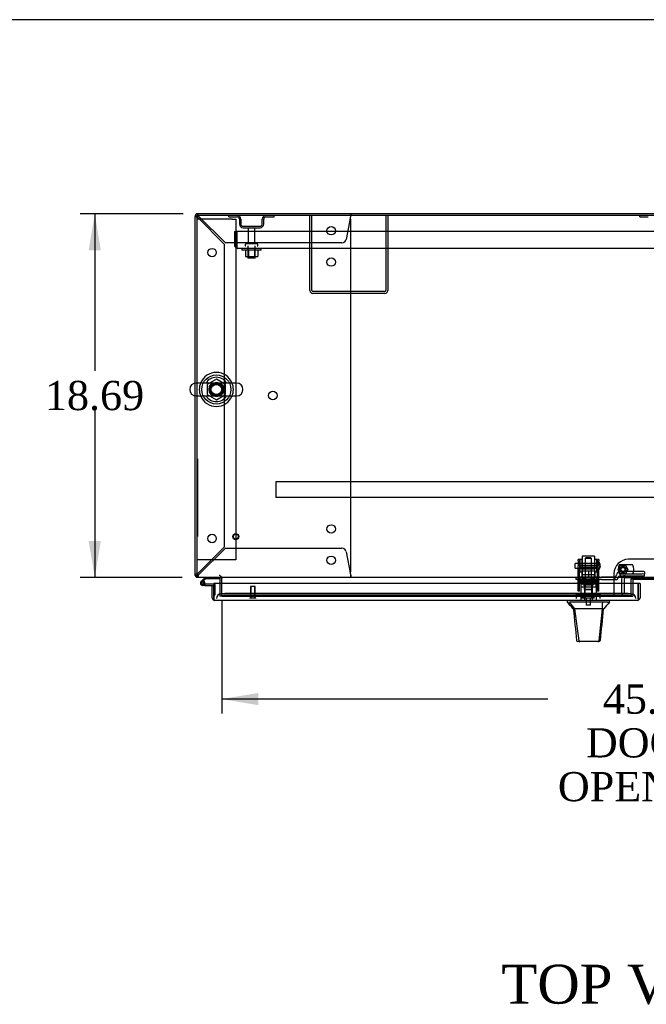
# Model space of a CAD drawing. Header units: inches. Extents: x 1 to 359, y -2 to 239.
# Tile 12 of 24: x 66 to 98, y 188 to 239. Entities that reach past the tile are written whole.
import ezdxf
from ezdxf.enums import TextEntityAlignment as Align
from ezdxf.lldxf.tags import DXFTag

# ---------------------------------------------------------------- set-up
doc = ezdxf.new("R2010")
doc.units = ezdxf.units.IN
doc.header["$MEASUREMENT"] = 0
for name, color, linetype in [('COM43132', 7, 'Continuous'), ('COM50669', 7, 'Continuous'), ('COM50677-2', 7, 'Continuous'), ('COM54746-56', 7, 'Continuous'), ('COM54926-2', 7, 'Continuous'), ('COM55738-22', 7, 'Continuous'), ('COM70098', 7, 'Continuous'), ('COM70110-5', 7, 'Continuous'), ('COM70217', 7, 'Continuous'), ('COM70220', 7, 'Continuous'), ('COM70739-1', 7, 'Continuous'), ('COM70838', 7, 'Continuous'), ('COM70839-2', 7, 'Continuous'), ('COM71188-3', 7, 'Continuous'), ('COM71190-5', 7, 'Continuous'), ('COM71195-1', 7, 'Continuous'), ('Default', 7, 'Continuous'), ('GSK86006', 7, 'Continuous'), ('HAN13068', 7, 'Continuous'), ('HAN13068_NUT', 7, 'Continuous'), ('HAN13068_SCREW', 7, 'Continuous'), ('HAN_NUT', 7, 'Continuous'), ('NTS166105', 7, 'Continuous'), ('NTS18024', 7, 'Continuous'), ('NTS18147', 7, 'Continuous'), ('NTS86070', 7, 'Continuous'), ('QLB20185', 7, 'Continuous'), ('ROL87452', 7, 'Continuous'), ('RVT17786', 7, 'Continuous'), ('RVT19000', 7, 'Continuous'), ('SCC180005', 7, 'Continuous'), ('SCS86414', 7, 'Continuous'), ('SPC87322', 7, 'Continuous'), ('STD26089', 7, 'Continuous'), ('STD26122', 7, 'Continuous'), ('STD26258', 7, 'Continuous'), ('WAF25059', 7, 'Continuous'), ('WAF25376', 7, 'Continuous'), ('WAF25377', 7, 'Continuous'), ('WAM254785', 7, 'Continuous'), ('WAM30038', 7, 'Continuous')]:
    doc.layers.add(name, color=color, linetype=linetype)
doc.styles.add('SEACAD_Times_New_Roman', font='times.ttf')
tags = doc.linetypes.add('HIDDEN2', pattern=[0.1875, 0.125, -0.0625]).pattern_tags.tags
tags[6:7] = [DXFTag(74, 4), DXFTag(75, 0), DXFTag(340, '0'), DXFTag(46, 0.0), DXFTag(50, 0.0), DXFTag(44, 0.0), DXFTag(45, 0.0)]
tags[4:5] = [DXFTag(74, 4), DXFTag(75, 0), DXFTag(340, '0'), DXFTag(46, 0.0), DXFTag(50, 0.0), DXFTag(44, 0.0), DXFTag(45, 0.0)]
doc.dimstyles.new('HAMMOND_(STH_-_300x200)', dxfattribs={"dimtxt": 1.5, "dimasz": 1.875, "dimexe": 0.75, "dimexo": 0.75, "dimgap": 0.375, "dimtad": 0, "dimtih": 1, "dimtoh": 1, "dimzin": 0, "dimdsep": 46, "dimtxsty": 'SEACAD_Times_New_Roman', "dimblk1": '_SE_FILLED', "dimblk2": '_SE_FILLED', "dimsah": 1, "dimcen": 0.75, "dimadec": 0, "dimazin": 0, "dimtfac": 0.8, "dimtofl": 0, "dimtmove": 0, "dimatfit": 3, "dimfxl": 1, "dimtolj": 1, "dimtzin": 0, "dimarcsym": 0})

# ---------------------------------------------------------------- blocks, each defined once
blk = doc.blocks.new('SE')
at = {"layer": 'COM43132', "color": 7, "linetype": 'HIDDEN2'}
for p, q in [((77.173, 227.997), (77.298, 227.997)), ((77.173, 227.997), (77.173, 227.307)), ((121.048, 227.997), (77.298, 227.997)), ((77.298, 227.997), (77.298, 227.307)), ((77.298, 227.997), (77.298, 227.307)), ((77.298, 227.225), (77.248, 227.158)), ((77.298, 227.307), (77.298, 227.307)), ((77.298, 227.307), (77.298, 227.225)), ((77.298, 227.307), (77.298, 227.158)), ((77.357, 227.122), (77.357, 227.122)), ((77.357, 227.122), (77.357, 227.122)), ((77.358, 227.122), (77.357, 227.122)), ((120.988, 227.122), (77.358, 227.122))]:
    blk.add_line(p, q, dxfattribs=at)
for start, end in [(180, 233.806), (233.806, 269.8792), (269.9411, 270)]:
    blk.add_arc((77.358, 227.307), 0.185, start, end, dxfattribs=at)
blk.add_open_spline([(77.298, 227.158), (77.308, 227.146), (77.318, 227.137), (77.333, 227.128), (77.338, 227.126), (77.347, 227.123), (77.352, 227.122), (77.357, 227.122)], degree=3, knots=[0, 0, 0, 0, 0.5, 0.5, 0.75, 0.75, 1, 1, 1, 1], dxfattribs=at)
at = {"layer": 'COM50669', "color": 7, "linetype": 'HIDDEN2'}
for p, q in [((81.047, 224.952), (81.047, 228.809)), ((81.142, 224.952), (81.142, 228.809)), ((84.952, 228.809), (84.952, 224.952)), ((85.047, 228.809), (85.047, 224.952)), ((84.904, 224.904), (81.19, 224.904)), ((84.904, 224.809), (81.19, 224.809))]:
    blk.add_line(p, q, dxfattribs=at)
for centre, radius, start, end in [((81.19, 224.952), 0.143, 180, 270), ((81.19, 224.952), 0.048, 180, 270), ((84.904, 224.952), 0.143, 270, 0), ((84.904, 224.952), 0.048, 270, 0)]:
    blk.add_arc(centre, radius, start, end, dxfattribs=at)
at = {"layer": 'COM50677-2', "color": 7, "linetype": 'HIDDEN2'}
for p, q in [((75.423, 228.621), (75.238, 228.621)), ((77.053, 228.621), (75.423, 228.621)), ((77.053, 228.621), (77.238, 228.621)), ((77.238, 228.621), (77.238, 211.121)), ((75.423, 211.121), (75.238, 211.121)), ((77.053, 211.121), (75.423, 211.121)), ((77.238, 211.121), (77.053, 211.121))]:
    blk.add_line(p, q, dxfattribs=at)
blk.add_circle((76.238, 219.871), 0.375, dxfattribs=at)
at = {"layer": 'COM54746-56', "color": 7, "linetype": 'Continuous'}
for p, q in [((75.666, 210.216), (75.454, 210.004)), ((75.518, 209.98), (75.692, 210.154)), ((75.546, 209.98), (75.521, 209.98)), ((75.692, 210.154), (76.385, 210.154)), ((76.385, 210.154), (76.385, 210.215)), ((75.471, 209.93), (75.471, 209.905)), ((75.521, 209.855), (75.546, 209.855)), ((75.65, 209.801), (75.533, 209.801)), ((75.596, 209.905), (75.596, 209.93)), ((75.65, 209.918), (75.596, 209.918)), ((75.65, 209.863), (75.636, 209.863)), ((76.113, 209.863), (75.65, 209.863)), ((75.65, 209.863), (75.65, 209.801)), ((75.65, 209.801), (76.113, 209.801)), ((76.113, 209.801), (76.113, 209.799)), ((76.113, 209.313), (76.113, 209.313))]:
    blk.add_line(p, q, dxfattribs=at)
at = {"layer": 'COM54746-56', "color": 7, "linetype": 'HIDDEN2'}
for p, q in [((75.497, 209.959), (75.518, 209.98)), ((76.385, 210.215), (76.385, 210.216)), ((75.636, 209.863), (75.533, 209.863)), ((75.596, 209.918), (75.588, 209.918)), ((75.588, 209.913), (75.65, 209.907)), ((76.15, 209.863), (76.113, 209.863)), ((76.175, 209.313), (76.175, 209.838)), ((76.113, 209.313), (76.175, 209.313))]:
    blk.add_line(p, q, dxfattribs=at)
at = {"layer": 'COM54746-56', "color": 7, "linetype": 'Continuous'}
for centre, radius, start, end in [((75.533, 209.918), 0.117, 132.392, 0), ((75.521, 209.93), 0.05, 90, 180), ((75.546, 209.93), 0.05, 0, 90), ((75.533, 209.918), 0.117, 0, 72.9726), ((75.521, 209.905), 0.05, 180, 270), ((75.546, 209.905), 0.05, 270, 0)]:
    blk.add_arc(centre, radius, start, end, dxfattribs=at)
at = {"layer": 'COM54746-56', "color": 7, "linetype": 'HIDDEN2'}
for centre, radius, start, end in [((75.533, 209.918), 0.117, 72.9726, 132.392), ((75.533, 209.918), 0.055, 131.1959, 0), ((75.533, 209.918), 0.055, 0, 131.1959), ((76.15, 209.838), 0.025, 0, 90)]:
    blk.add_arc(centre, radius, start, end, dxfattribs=at)
at = {"layer": 'COM54926-2', "color": 7, "linetype": 'HIDDEN2'}
for p, q in [((75.143, 228.761), (75.173, 228.761)), ((75.248, 228.761), (75.173, 228.761)), ((75.283, 228.809), (75.286, 228.809)), ((75.286, 228.874), (75.286, 228.904)), ((75.286, 228.799), (75.286, 228.874)), ((75.286, 228.809), (75.286, 228.809)), ((75.286, 228.703), (76.643, 227.346)), ((76.701, 227.404), (75.344, 228.761)), ((83.132, 228.761), (82.912, 227.583)), ((83.143, 228.904), (83.143, 228.874)), ((83.143, 228.799), (83.143, 228.874)), ((83.143, 210.531), (83.143, 228.589)), ((76.643, 227.346), (76.643, 211.773)), ((82.696, 227.404), (76.701, 227.404)), ((76.643, 211.773), (75.286, 210.416)), ((75.344, 210.359), (76.701, 211.716)), ((76.701, 211.716), (82.696, 211.716)), ((82.912, 211.536), (83.132, 210.359)), ((75.248, 210.359), (75.238, 210.359)), ((75.283, 210.311), (75.286, 210.311)), ((75.286, 210.321), (75.286, 210.246)), ((75.286, 210.311), (75.286, 210.311)), ((75.286, 210.216), (75.286, 210.246)), ((83.143, 210.321), (83.143, 210.246)), ((83.143, 210.246), (83.143, 210.216))]:
    blk.add_line(p, q, dxfattribs=at)
for centre in [(82.143, 228.029), (76.018, 226.904), (82.143, 226.419), (79.143, 219.56), (82.143, 212.701), (76.018, 212.216), (82.143, 211.091)]:
    blk.add_circle(centre, 0.218, dxfattribs=at)
for centre, radius, start, end in [((75.537, 229.339), 0.683, 237.7709, 248.4452), ((75.538, 228.912), 0.327, 207.4542, 219.5439), ((74.708, 228.51), 0.683, 21.5548, 32.2291), ((75.135, 228.509), 0.327, 50.4561, 62.5459), ((85.729, 228.571), 2.604, 173.3199, 175.8249), ((83.451, 228.691), 0.326, 160.716, 167.6742), ((82.923, 228.589), 0.22, 0, 26.9345), ((82.696, 227.624), 0.22, 270, 349.3887), ((82.696, 211.496), 0.22, 10.6113, 90), ((82.923, 210.531), 0.22, 333.0655, 0), ((75.537, 209.781), 0.683, 111.5548, 122.2291), ((75.538, 210.208), 0.327, 140.4561, 152.5458), ((74.708, 210.61), 0.683, 327.7709, 338.4452), ((75.135, 210.611), 0.327, 297.4541, 309.5439), ((85.729, 210.548), 2.604, 184.1751, 186.6801)]:
    blk.add_arc(centre, radius, start, end, dxfattribs=at)
at = {"layer": 'COM55738-22', "color": 7, "linetype": 'HIDDEN2'}
for p, q in [((76.885, 228.737), (76.885, 228.809)), ((76.885, 228.737), (77.307, 228.737)), ((78.788, 228.737), (79.21, 228.737)), ((79.21, 228.737), (79.21, 228.809)), ((98.01, 228.737), (98.01, 228.809)), ((98.01, 228.737), (98.432, 228.737)), ((77.422, 228.621), (77.422, 228.371)), ((77.494, 228.621), (77.494, 228.371)), ((77.61, 228.256), (78.485, 228.256)), ((78.6, 228.371), (78.6, 228.621)), ((78.672, 228.371), (78.672, 228.621)), ((77.61, 228.184), (78.485, 228.184))]:
    blk.add_line(p, q, dxfattribs=at)
for centre, radius, start, end in [((77.307, 228.621), 0.188, 0, 90), ((77.307, 228.621), 0.116, 0, 90), ((78.788, 228.621), 0.188, 90, 180), ((78.788, 228.621), 0.115, 90, 180), ((77.61, 228.371), 0.188, 180, 270), ((77.61, 228.371), 0.116, 180, 270), ((78.485, 228.371), 0.116, 270, 0), ((78.485, 228.371), 0.188, 270, 0)]:
    blk.add_arc(centre, radius, start, end, dxfattribs=at)
at = {"layer": 'COM70098', "color": 7, "linetype": 'HIDDEN2'}
for p, q in [((100.925, 211.148), (97.425, 211.148)), ((96.675, 210.398), (96.675, 209.249)), ((97.638, 209.904), (97.638, 209.249)), ((96.675, 209.249), (97.638, 209.249))]:
    blk.add_line(p, q, dxfattribs=at)
at = {"layer": 'COM70098', "color": 7, "linetype": 'Continuous'}
for p, q in [((97.638, 210.046), (97.638, 209.904)), ((100.652, 210.106), (97.698, 210.106))]:
    blk.add_line(p, q, dxfattribs=at)
at = {"layer": 'COM70098', "color": 7, "linetype": 'HIDDEN2'}
blk.add_circle((97.138, 210.624), 0.156, dxfattribs=at)
blk.add_arc((97.425, 210.398), 0.75, 90, 180, dxfattribs=at)
at = {"layer": 'COM70098', "color": 7, "linetype": 'Continuous'}
blk.add_arc((97.698, 210.046), 0.06, 90, 180, dxfattribs=at)
at = {"layer": 'COM70110-5', "color": 7, "linetype": 'Continuous'}
for p, q in [((123.111, 228.809), (75.238, 228.809)), ((75.238, 228.809), (75.238, 220.202)), ((75.238, 219.54), (75.238, 210.359)), ((75.238, 210.359), (75.238, 210.216)), ((123.111, 210.216), (75.238, 210.216)), ((76.518, 210.216), (76.518, 210.168)), ((76.518, 209.904), (76.518, 210.168)), ((97.558, 209.904), (97.558, 210.147)), ((97.558, 210.147), (100.792, 210.147))]:
    blk.add_line(p, q, dxfattribs=at)
at = {"layer": 'COM70110-5', "color": 7, "linetype": 'HIDDEN2'}
for p, q in [((75.238, 220.202), (75.238, 219.54)), ((76.518, 209.39), (76.518, 209.904)), ((97.558, 209.39), (97.558, 209.904)), ((76.518, 209.39), (76.518, 209.342)), ((76.518, 209.247), (76.518, 209.342)), ((76.518, 209.342), (76.519, 209.342)), ((76.519, 209.249), (76.518, 209.247)), ((76.518, 209.247), (76.518, 209.247)), ((76.518, 209.247), (97.558, 209.247)), ((97.308, 209.383), (76.768, 209.383)), ((97.308, 209.289), (76.768, 209.289)), ((97.557, 209.342), (97.557, 209.342)), ((97.558, 209.247), (97.557, 209.249)), ((97.558, 209.342), (97.558, 209.39)), ((97.558, 209.342), (97.558, 209.247)), ((97.558, 209.247), (97.558, 209.247))]:
    blk.add_line(p, q, dxfattribs=at)
for start, end in [(0, 264.2612), (273.3944, 0)]:
    blk.add_arc((76.238, 219.871), 0.344, start, end, dxfattribs=at)
for centre, major_axis, start_param, end_param in [((76.768, 209.339), (-0.25, 0), 4.712389, 6.21308), ((76.768, 209.246), (-0.25, 0), 4.712389, 6.21308), ((97.308, 209.339), (-0.25, 0), 3.211698, 4.712389), ((97.308, 209.246), (0.25, 0), 0.070105, 1.570796)]:
    blk.add_ellipse(centre, major_axis=major_axis, ratio=0.173648, start_param=start_param, end_param=end_param, dxfattribs=at)
at = {"layer": 'COM70217', "color": 7, "linetype": 'HIDDEN2'}
for p, q in [((119.05, 215.124), (79.3, 215.124)), ((79.3, 215.124), (79.3, 215.081)), ((79.3, 215.081), (79.3, 214.354)), ((79.3, 214.354), (79.3, 214.311)), ((119.05, 214.311), (79.3, 214.311))]:
    blk.add_line(p, q, dxfattribs=at)
at = {"layer": 'COM70220', "color": 7, "linetype": 'HIDDEN2'}
for p, q in [((76.738, 209.374), (76.488, 209.374)), ((97.298, 209.374), (76.738, 209.374)), ((97.548, 209.374), (97.298, 209.374))]:
    blk.add_line(p, q, dxfattribs=at)
for centre, start, end in [((76.488, 209.124), 90, 180), ((97.548, 209.124), 0, 90)]:
    blk.add_arc(centre, 0.25, start, end, dxfattribs=at)
at = {"layer": 'COM70739-1', "color": 7, "linetype": 'HIDDEN2'}
for p, q in [((97.071, 210.126), (97.071, 209.434)), ((97.196, 210.126), (97.196, 209.434)), ((101.094, 210.186), (97.256, 210.186)), ((97.548, 209.374), (97.638, 209.374))]:
    blk.add_line(p, q, dxfattribs=at)
for centre, radius, start, end in [((97.256, 210.126), 0.185, 90, 180), ((97.256, 210.126), 0.06, 90, 180), ((97.256, 209.434), 0.185, 180, 270), ((97.256, 209.434), 0.06, 180, 270)]:
    blk.add_arc(centre, radius, start, end, dxfattribs=at)
at = {"layer": 'COM70838', "color": 7, "linetype": 'HIDDEN2'}
for p, q in [((98.121, 210.518), (97.001, 210.518)), ((98.246, 210.5), (98.246, 210.373)), ((94.736, 210.106), (94.736, 210.231)), ((94.736, 210.231), (94.861, 210.231)), ((94.861, 210.106), (94.736, 210.106)), ((95.343, 210.231), (94.861, 210.231)), ((94.861, 210.106), (95.944, 210.106)), ((95.944, 210.231), (95.379, 210.231)), ((95.944, 210.231), (96.033, 210.231)), ((96.033, 210.106), (95.944, 210.106)), ((96.691, 210.231), (96.033, 210.231)), ((96.033, 210.106), (96.746, 210.106)), ((96.746, 210.106), (96.746, 210.245)), ((96.746, 210.106), (96.816, 210.106)), ((96.808, 210.325), (96.808, 210.348)), ((96.876, 210.166), (96.876, 210.164)), ((97.001, 210.391), (98.121, 210.391)), ((97.001, 210.391), (97.001, 210.289)), ((97.001, 210.291), (98.246, 210.291)), ((98.246, 210.291), (98.246, 210.373))]:
    blk.add_line(p, q, dxfattribs=at)
for centre, radius, start, end in [((97.001, 210.325), 0.193, 90, 180), ((96.691, 210.348), 0.117, 270, 298.0398), ((96.691, 210.348), 0.117, 298.0398, 0), ((96.816, 210.166), 0.06, 270, 0), ((97.001, 210.164), 0.125, 90, 180)]:
    blk.add_arc(centre, radius, start, end, dxfattribs=at)
for centre, major_axis, start_param, end_param in [((98.121, 210.5), (-0.125, 0), 3.141593, 4.712389), ((98.121, 210.373), (0.125, 0), 0, 1.570796)]:
    blk.add_ellipse(centre, major_axis=major_axis, ratio=0.145455, start_param=start_param, end_param=end_param, dxfattribs=at)
at = {"layer": 'COM70839-2', "color": 7, "linetype": 'HIDDEN2'}
for p, q in [((94.83, 211.062), (94.83, 211.14)), ((94.9, 211.14), (94.83, 211.14)), ((94.83, 211.062), (94.83, 210.803)), ((94.9, 211.14), (94.9, 211.062)), ((94.9, 210.803), (94.9, 211.062)), ((95.822, 211.062), (95.822, 211.14)), ((95.892, 211.14), (95.822, 211.14)), ((95.822, 211.062), (95.822, 210.803)), ((95.892, 211.14), (95.892, 211.062)), ((95.892, 210.803), (95.892, 211.062)), ((94.83, 210.639), (94.83, 210.803)), ((94.83, 209.509), (94.83, 210.639)), ((95.822, 210.82), (94.9, 210.82)), ((94.9, 210.803), (94.9, 210.639)), ((94.9, 210.755), (95.822, 210.755)), ((94.9, 209.509), (94.9, 210.639)), ((95.822, 210.639), (95.822, 210.803)), ((95.822, 209.509), (95.822, 210.639)), ((95.892, 210.803), (95.892, 210.639)), ((95.892, 209.509), (95.892, 210.639)), ((94.83, 209.5), (94.83, 209.509)), ((94.9, 209.5), (94.83, 209.5)), ((95.822, 209.961), (94.9, 209.961)), ((94.9, 209.509), (94.9, 209.5)), ((95.822, 209.5), (95.822, 209.509)), ((95.892, 209.5), (95.822, 209.5)), ((95.892, 209.509), (95.892, 209.5))]:
    blk.add_line(p, q, dxfattribs=at)
at = {"layer": 'COM71188-3', "color": 7, "linetype": 'Continuous'}
for p, q in [((75.143, 220.197), (75.143, 228.761)), ((123.063, 228.904), (75.286, 228.904)), ((75.143, 210.311), (75.143, 219.545)), ((75.143, 210.311), (75.238, 210.311)), ((76.423, 210.168), (76.423, 209.904))]:
    blk.add_line(p, q, dxfattribs=at)
at = {"layer": 'COM71188-3', "color": 7, "linetype": 'HIDDEN2'}
for p, q in [((75.143, 219.545), (75.143, 220.197)), ((76.423, 209.904), (76.423, 209.249)), ((76.518, 209.249), (76.423, 209.249))]:
    blk.add_line(p, q, dxfattribs=at)
at = {"layer": 'COM71188-3', "color": 7, "linetype": 'Continuous'}
for centre, radius, start, end in [((75.286, 228.761), 0.143, 90, 180), ((75.286, 210.359), 0.143, 199.6129, 250.3871), ((76.375, 210.168), 0.048, 0, 90), ((76.375, 210.168), 0.143, 0, 19.6129)]:
    blk.add_arc(centre, radius, start, end, dxfattribs=at)
at = {"layer": 'COM71188-3', "color": 7, "linetype": 'HIDDEN2'}
for centre, radius, start, end in [((75.286, 228.761), 0.048, 90, 180), ((75.286, 210.359), 0.048, 180, 270), ((75.286, 210.359), 0.143, 250.3871, 270), ((76.375, 210.168), 0.143, 19.6129, 90)]:
    blk.add_arc(centre, radius, start, end, dxfattribs=at)
at = {"layer": 'COM71190-5', "color": 7, "linetype": 'HIDDEN2'}
for p, q in [((97.558, 210.141), (100.792, 210.141)), ((76.518, 209.249), (96.675, 209.249))]:
    blk.add_line(p, q, dxfattribs=at)
at = {"layer": 'COM71195-1', "color": 7, "linetype": 'Continuous'}
for p, q in [((76.018, 209.799), (76.113, 209.799)), ((76.018, 209.172), (76.018, 209.799)), ((97.923, 209.904), (76.113, 209.904)), ((76.113, 209.904), (76.113, 209.172)), ((76.113, 209.172), (76.113, 209.799)), ((98.018, 209.904), (97.923, 209.904)), ((97.923, 209.904), (97.923, 209.172)), ((97.923, 209.172), (97.923, 209.904)), ((98.018, 209.904), (98.018, 209.172)), ((76.113, 209.109), (76.074, 209.058)), ((76.113, 209.172), (76.113, 209.172)), ((76.113, 209.172), (76.113, 209.058)), ((76.113, 209.172), (76.113, 209.109)), ((97.875, 209.029), (76.161, 209.029)), ((76.161, 209.029), (76.161, 209.029)), ((76.161, 209.029), (76.161, 209.029)), ((76.161, 209.029), (76.161, 209.029)), ((97.875, 209.029), (97.876, 209.029)), ((97.875, 209.029), (97.875, 209.029)), ((97.923, 209.172), (97.923, 209.172)), ((97.923, 209.109), (97.923, 209.172)), ((97.923, 209.172), (97.923, 209.058)), ((97.923, 209.109), (97.962, 209.058))]:
    blk.add_line(p, q, dxfattribs=at)
for centre, start, end in [((76.161, 209.172), 180, 232.4964), ((76.161, 209.172), 232.4964, 269.8439), ((76.161, 209.172), 269.9238, 270), ((97.875, 209.172), 270, 270.0762), ((97.875, 209.172), 270.1561, 307.5036), ((97.875, 209.172), 307.5036, 0)]:
    blk.add_arc(centre, 0.143, start, end, dxfattribs=at)
for points in [[(76.113, 209.058), (76.121, 209.049), (76.129, 209.041), (76.141, 209.034), (76.145, 209.032), (76.153, 209.03), (76.157, 209.029), (76.161, 209.029)], [(97.923, 209.058), (97.915, 209.049), (97.907, 209.041), (97.895, 209.034), (97.891, 209.032), (97.883, 209.03), (97.879, 209.029), (97.875, 209.029)]]:
    blk.add_open_spline(points, degree=3, knots=[0, 0, 0, 0, 0.5, 0.5, 0.75, 0.75, 1, 1, 1, 1], dxfattribs=at)
at = {"layer": 'GSK86006', "color": 7, "linetype": 'HIDDEN2'}
blk.add_circle((97.138, 210.624), 0.125, dxfattribs=at)
at = {"layer": 'HAN13068', "color": 7, "linetype": 'HIDDEN2'}
for p, q in [((95.231, 211.221), (95.201, 211.191)), ((95.521, 211.191), (95.201, 211.191)), ((95.201, 211.191), (95.201, 210.231)), ((95.491, 211.221), (95.231, 211.221)), ((95.521, 211.191), (95.491, 211.221)), ((95.521, 210.231), (95.521, 211.191)), ((94.966, 209.731), (95.162, 209.731)), ((94.966, 209.731), (94.966, 209.029)), ((95.162, 209.731), (95.561, 209.731)), ((95.162, 209.731), (95.162, 209.029)), ((95.201, 209.856), (95.201, 209.731)), ((95.201, 209.856), (95.361, 209.856)), ((95.361, 209.856), (95.521, 209.856)), ((95.521, 209.856), (95.521, 209.731)), ((95.561, 209.731), (95.757, 209.731)), ((95.561, 209.731), (95.561, 209.029)), ((95.757, 209.731), (95.757, 209.029))]:
    blk.add_line(p, q, dxfattribs=at)
at = {"layer": 'HAN13068', "color": 7, "linetype": 'Continuous'}
for p, q in [((94.271, 209.029), (94.271, 208.946)), ((96.451, 208.946), (96.451, 209.029)), ((94.271, 208.949), (94.347, 208.949)), ((94.37, 208.949), (94.654, 208.594)), ((94.462, 208.949), (94.385, 208.949)), ((96.08, 208.949), (94.462, 208.949)), ((94.571, 208.594), (94.586, 208.594)), ((94.654, 208.594), (94.586, 208.594)), ((94.699, 208.594), (94.654, 208.594)), ((94.654, 208.594), (94.869, 206.956)), ((94.791, 208.594), (94.699, 208.594)), ((96.068, 208.594), (94.791, 208.594)), ((96.068, 208.594), (95.904, 206.958)), ((96.098, 208.594), (96.068, 208.594)), ((96.26, 208.949), (96.08, 208.949)), ((96.113, 208.594), (96.098, 208.594)), ((96.123, 208.594), (96.113, 208.594)), ((96.123, 208.594), (96.151, 208.594)), ((96.338, 208.949), (96.26, 208.949)), ((96.338, 208.949), (96.451, 208.949)), ((94.755, 206.969), (94.756, 206.968)), ((95.966, 206.968), (95.967, 206.97)), ((94.915, 206.914), (94.815, 206.914)), ((95.852, 206.914), (94.915, 206.914)), ((95.907, 206.914), (95.852, 206.914))]:
    blk.add_line(p, q, dxfattribs=at)
for centre, radius, start, end in [((90.479, 205.317), 5.251, 38.6173, 43.7666), ((34.107, 214.638), 62.32, 353.47841, 354.43409), ((108.567, 198.405), 16.062, 138.9673, 140.6254), ((94.815, 206.974), 0.06, 185.9929, 270.0075), ((95.85, 206.969), 0.0554, 272.131, 348.8293), ((95.907, 206.974), 0.06, 269.9911, 354.4242)]:
    blk.add_arc(centre, radius, start, end, dxfattribs=at)
for points in [[(94.586, 208.594), (94.642, 208.052), (94.699, 207.511), (94.755, 206.969)], [(96.123, 208.594), (96.071, 208.053), (96.019, 207.511), (95.967, 206.97)], [(96.08, 208.949), (96.076, 208.831), (96.072, 208.712), (96.068, 208.594)]]:
    blk.add_open_spline(points, degree=3, dxfattribs=at)
blk.add_open_spline([(94.869, 206.956), (94.872, 206.944), (94.879, 206.933), (94.895, 206.918), (94.905, 206.914), (94.915, 206.914)], degree=3, knots=[0, 0, 0, 0, 0.5, 0.5, 1, 1, 1, 1], dxfattribs=at)
at = {"layer": 'HAN13068_NUT', "color": 7, "linetype": 'HIDDEN2'}
for p, q in [((95.029, 210.606), (95.029, 210.556)), ((95.029, 210.556), (95.195, 210.556)), ((95.029, 210.556), (95.029, 210.231)), ((95.664, 210.636), (95.059, 210.636)), ((95.195, 210.556), (95.361, 210.556)), ((95.361, 210.556), (95.527, 210.556)), ((95.361, 210.556), (95.361, 210.231)), ((95.527, 210.556), (95.694, 210.556)), ((95.694, 210.556), (95.694, 210.606)), ((95.694, 210.556), (95.694, 210.231))]:
    blk.add_line(p, q, dxfattribs=at)
for centre, start, end in [((95.059, 210.606), 90, 180), ((95.664, 210.606), 0, 90)]:
    blk.add_arc(centre, 0.03, start, end, dxfattribs=at)
at = {"layer": 'HAN13068_SCREW', "color": 7, "linetype": 'HIDDEN2'}
for p, q in [((95.624, 209.224), (95.099, 209.224)), ((95.099, 209.224), (95.099, 209.154)), ((95.624, 209.154), (95.099, 209.154)), ((95.25, 209.361), (95.139, 209.361)), ((95.139, 209.361), (95.139, 209.224)), ((95.245, 209.154), (95.245, 208.779)), ((95.472, 209.361), (95.25, 209.361)), ((95.25, 209.361), (95.25, 209.224)), ((95.583, 209.361), (95.472, 209.361)), ((95.472, 209.361), (95.472, 209.224)), ((95.477, 208.779), (95.477, 209.154)), ((95.583, 209.361), (95.583, 209.224)), ((95.624, 209.154), (95.624, 209.224)), ((95.477, 208.779), (95.245, 208.779))]:
    blk.add_line(p, q, dxfattribs=at)
at = {"layer": 'HAN_NUT', "color": 7, "linetype": 'HIDDEN2'}
for p, q in [((95.055, 209.339), (94.749, 209.339)), ((94.749, 209.124), (94.749, 209.339)), ((95.667, 209.339), (95.055, 209.339)), ((95.055, 209.124), (95.055, 209.339)), ((95.973, 209.339), (95.667, 209.339)), ((95.667, 209.124), (95.667, 209.339)), ((95.973, 209.124), (95.973, 209.339))]:
    blk.add_line(p, q, dxfattribs=at)
at = {"layer": 'NTS166105', "color": 7, "linetype": 'HIDDEN2'}
for p, q in [((77.732, 227.026), (77.732, 226.706)), ((77.732, 226.706), (77.894, 226.706)), ((77.894, 227.026), (77.894, 226.706)), ((77.894, 226.706), (78.203, 226.706)), ((78.203, 227.026), (78.203, 226.706)), ((78.203, 226.706), (78.364, 226.706)), ((78.364, 227.026), (78.364, 226.706))]:
    blk.add_line(p, q, dxfattribs=at)
at = {"layer": 'NTS18024', "color": 7, "linetype": 'HIDDEN2'}
for p, q in [((76.238, 220.406), (75.773, 220.134)), ((75.773, 220.134), (75.773, 219.608)), ((76.703, 220.134), (76.238, 220.406)), ((76.703, 219.608), (76.703, 220.134)), ((75.773, 219.608), (76.243, 219.334)), ((76.243, 219.334), (76.703, 219.608))]:
    blk.add_line(p, q, dxfattribs=at)
blk.add_circle((76.238, 219.871), 0.263, dxfattribs=at)
at = {"layer": 'NTS18147', "color": 7, "linetype": 'HIDDEN2'}
for p, q in [((94.898, 210.157), (94.898, 210.157)), ((94.961, 210.157), (94.898, 210.157)), ((94.898, 210.095), (94.898, 210.157)), ((94.961, 210.157), (94.898, 210.157)), ((94.966, 210.095), (94.898, 210.095)), ((94.966, 210.095), (94.898, 210.095)), ((94.898, 210.095), (94.898, 210.032)), ((94.898, 210.032), (94.966, 210.032)), ((94.898, 210.032), (94.966, 210.032)), ((94.961, 210.157), (94.961, 210.157)), ((94.961, 210.095), (94.961, 210.157)), ((94.966, 210.095), (94.966, 210.095)), ((94.966, 210.032), (94.966, 210.095)), ((94.966, 210.032), (95.293, 210.032)), ((94.966, 210.032), (95.293, 210.032)), ((95.161, 210.157), (95.13, 210.157)), ((95.161, 210.157), (95.13, 210.157)), ((95.141, 210.032), (95.141, 210.032)), ((95.141, 210.032), (95.141, 209.594)), ((95.429, 210.095), (95.293, 210.095)), ((95.293, 210.095), (95.293, 210.095)), ((95.429, 210.095), (95.293, 210.095)), ((95.293, 210.095), (95.293, 210.032)), ((95.293, 210.032), (95.429, 210.032)), ((95.293, 210.032), (95.429, 210.032)), ((95.429, 210.095), (95.429, 210.095)), ((95.429, 210.032), (95.429, 210.095)), ((95.429, 210.032), (95.756, 210.032)), ((95.429, 210.032), (95.756, 210.032)), ((95.593, 210.157), (95.561, 210.157)), ((95.593, 210.157), (95.561, 210.157)), ((95.581, 210.032), (95.581, 210.032)), ((95.581, 209.594), (95.581, 210.032)), ((95.824, 210.095), (95.756, 210.095)), ((95.756, 210.095), (95.756, 210.095)), ((95.824, 210.095), (95.756, 210.095)), ((95.756, 210.095), (95.756, 210.032)), ((95.756, 210.032), (95.824, 210.032)), ((95.756, 210.032), (95.824, 210.032)), ((95.761, 210.157), (95.761, 210.157)), ((95.824, 210.157), (95.761, 210.157)), ((95.761, 210.095), (95.761, 210.157)), ((95.824, 210.157), (95.761, 210.157)), ((95.824, 210.157), (95.824, 210.157)), ((95.824, 210.095), (95.824, 210.157)), ((95.824, 210.032), (95.824, 210.095)), ((95.141, 209.595), (95.581, 209.595)), ((95.581, 209.594), (95.141, 209.594))]:
    blk.add_line(p, q, dxfattribs=at)
for centre, start_param, end_param in [((95.13, 209.839), 2.506883, 3.776302), ((95.13, 209.839), 2.506883, 3.776302), ((95.161, 209.839), 2.506883, 3.141593), ((95.161, 209.839), 2.506883, 3.141593), ((95.561, 209.839), 3.141593, 3.776302), ((95.561, 209.839), 3.141593, 3.776302), ((95.593, 209.839), 2.506883, 3.776302), ((95.593, 209.839), 2.506883, 3.776302)]:
    blk.add_ellipse(centre, major_axis=(0, -0.318), ratio=0.866025, start_param=start_param, end_param=end_param, dxfattribs=at)
at = {"layer": 'NTS86070', "color": 7, "linetype": 'HIDDEN2'}
for p, q in [((96.955, 210.874), (97.631, 210.874)), ((97.631, 210.374), (96.955, 210.374))]:
    blk.add_line(p, q, dxfattribs=at)
blk.add_circle((97.138, 210.624), 0.101, dxfattribs=at)
for centre, start, end in [((97.388, 210.624), 150, 210), ((97.198, 210.624), 330, 30)]:
    blk.add_arc(centre, 0.5, start, end, dxfattribs=at)
at = {"layer": 'QLB20185', "color": 7, "linetype": 'HIDDEN2'}
for p, q in [((75.268, 216.311), (75.238, 216.311)), ((75.268, 216.311), (75.268, 215.936)), ((75.268, 215.936), (75.268, 212.686)), ((75.285, 215.127), (75.268, 215.127)), ((75.285, 215.113), (75.268, 215.113)), ((75.283, 215.11), (75.268, 215.11)), ((75.283, 215.103), (75.283, 215.11)), ((75.283, 215.001), (75.283, 215.103)), ((75.283, 215.001), (75.268, 215.001)), ((75.283, 214.996), (75.268, 214.996)), ((75.268, 214.983), (75.285, 214.983)), ((75.285, 214.909), (75.268, 214.909)), ((75.285, 214.905), (75.268, 214.905)), ((75.268, 214.779), (75.285, 214.779)), ((75.268, 214.775), (75.285, 214.775)), ((75.285, 214.695), (75.268, 214.695)), ((75.283, 214.693), (75.268, 214.693)), ((75.283, 214.635), (75.268, 214.635)), ((75.283, 214.568), (75.268, 214.568)), ((75.283, 214.563), (75.268, 214.563)), ((75.268, 214.561), (75.285, 214.561)), ((75.268, 214.561), (75.285, 214.561)), ((75.283, 214.983), (75.283, 214.996)), ((75.283, 214.779), (75.283, 214.905)), ((75.283, 214.685), (75.283, 214.693)), ((75.283, 214.635), (75.283, 214.685)), ((75.283, 214.568), (75.283, 214.635)), ((75.283, 214.563), (75.283, 214.568)), ((75.283, 214.481), (75.268, 214.481)), ((75.283, 214.477), (75.268, 214.477)), ((75.283, 214.469), (75.268, 214.469)), ((75.283, 214.457), (75.268, 214.457)), ((75.283, 214.438), (75.268, 214.438)), ((75.283, 214.347), (75.268, 214.347)), ((75.283, 214.264), (75.268, 214.264)), ((75.285, 214.264), (75.268, 214.264)), ((75.283, 214.244), (75.268, 214.244)), ((75.283, 214.164), (75.268, 214.164)), ((75.268, 214.13), (75.285, 214.13)), ((75.283, 214.123), (75.268, 214.123)), ((75.285, 214.073), (75.268, 214.073)), ((75.283, 214.062), (75.268, 214.062)), ((75.285, 214.058), (75.268, 214.058)), ((75.283, 214.04), (75.268, 214.04)), ((75.283, 214.477), (75.283, 214.481)), ((75.283, 214.469), (75.283, 214.477)), ((75.283, 214.457), (75.283, 214.469)), ((75.283, 214.438), (75.283, 214.457)), ((75.283, 214.369), (75.283, 214.438)), ((75.283, 214.347), (75.283, 214.369)), ((75.283, 214.244), (75.283, 214.264)), ((75.283, 214.164), (75.283, 214.244)), ((75.283, 214.13), (75.283, 214.164)), ((75.283, 213.996), (75.283, 214.04)), ((75.283, 213.897), (75.268, 213.897)), ((75.268, 213.894), (75.285, 213.894)), ((75.283, 213.859), (75.268, 213.859)), ((75.283, 213.844), (75.268, 213.844)), ((75.285, 213.791), (75.268, 213.791)), ((75.283, 213.789), (75.268, 213.789)), ((75.283, 213.69), (75.268, 213.69)), ((75.268, 213.688), (75.285, 213.688)), ((75.285, 213.648), (75.268, 213.648)), ((75.285, 213.648), (75.268, 213.648)), ((75.283, 213.621), (75.268, 213.621)), ((75.283, 213.904), (75.283, 213.996)), ((75.283, 213.897), (75.283, 213.904)), ((75.283, 213.844), (75.283, 213.859)), ((75.283, 213.794), (75.283, 213.844)), ((75.283, 213.782), (75.283, 213.789)), ((75.283, 213.697), (75.283, 213.782)), ((75.283, 213.69), (75.283, 213.697)), ((75.283, 213.621), (75.283, 213.648)), ((75.283, 213.496), (75.283, 213.621)), ((75.283, 213.496), (75.268, 213.496)), ((75.268, 213.469), (75.285, 213.469)), ((75.283, 213.469), (75.283, 213.496)), ((75.268, 212.686), (75.268, 212.311)), ((75.268, 212.311), (75.238, 212.311))]:
    blk.add_line(p, q, dxfattribs=at)
at = {"layer": 'ROL87452', "color": 7, "linetype": 'HIDDEN2'}
for p, q in [((95.049, 211.311), (95.049, 210.311)), ((95.674, 211.311), (95.049, 211.311)), ((95.674, 211.311), (95.674, 210.311))]:
    blk.add_line(p, q, dxfattribs=at)
at = {"layer": 'RVT17786', "color": 7, "linetype": 'HIDDEN2'}
for p, q in [((94.682, 210.686), (94.682, 210.936)), ((95.892, 210.936), (94.682, 210.936)), ((94.682, 210.686), (95.892, 210.686))]:
    blk.add_line(p, q, dxfattribs=at)
blk.add_arc((95.659, 210.811), 0.318, 317.1291, 42.8709, dxfattribs=at)
at = {"layer": 'RVT19000', "color": 7, "linetype": 'HIDDEN2'}
for p, q in [((95.674, 210.344), (95.049, 210.344)), ((95.049, 210.311), (95.049, 210.231)), ((95.166, 210.231), (95.166, 210.106)), ((95.221, 210.106), (95.221, 209.894)), ((95.379, 210.231), (95.343, 210.231)), ((95.502, 209.894), (95.502, 210.106)), ((95.556, 210.106), (95.556, 210.231)), ((95.674, 210.231), (95.674, 210.311)), ((95.502, 209.894), (95.221, 209.894))]:
    blk.add_line(p, q, dxfattribs=at)
at = {"layer": 'SCC180005', "color": 7, "linetype": 'HIDDEN2'}
for p, q in [((96.888, 210.624), (97.013, 210.84)), ((97.013, 210.408), (96.888, 210.624)), ((97.013, 210.84), (97.262, 210.84)), ((97.262, 210.84), (97.387, 210.624)), ((97.387, 210.624), (97.262, 210.408)), ((97.262, 210.408), (97.013, 210.408))]:
    blk.add_line(p, q, dxfattribs=at)
blk.add_circle((97.138, 210.624), 0.123, dxfattribs=at)
at = {"layer": 'SCS86414', "color": 7, "linetype": 'Continuous'}
for p, q in [((77.274, 220.202), (75.202, 220.202)), ((75.202, 219.54), (77.274, 219.54))]:
    blk.add_line(p, q, dxfattribs=at)
for centre, radius, start, end in [((75.202, 219.871), 0.331, 90, 270), ((76.238, 219.871), 0.625, 32.0055, 147.9945), ((77.274, 219.871), 0.331, 270, 90), ((76.238, 219.871), 0.625, 212.0055, 327.9945)]:
    blk.add_arc(centre, radius, start, end, dxfattribs=at)
for points, knots in [([(76.19, 220.209), (76.2, 220.209), (76.21, 220.209), (76.253, 220.209), (76.286, 220.209), (76.348, 220.21), (76.378, 220.21), (76.421, 220.207), (76.435, 220.206), (76.449, 220.204)], [0.30263886, 0.30263886, 0.30263886, 0.30263886, 0.3125, 0.3125, 0.34375, 0.34375, 0.375, 0.375, 0.38985363, 0.38985363, 0.38985363, 0.38985363]), ([(76.455, 219.539), (76.45, 219.538), (76.445, 219.537), (76.411, 219.533), (76.382, 219.532), (76.321, 219.532), (76.289, 219.533), (76.238, 219.533), (76.219, 219.533), (76.2, 219.533)], [0.74467138, 0.74467138, 0.74467138, 0.74467138, 0.75, 0.75, 0.78125, 0.78125, 0.8125, 0.8125, 0.83073551, 0.83073551, 0.83073551, 0.83073551])]:
    blk.add_open_spline(points, degree=3, knots=knots, dxfattribs=at)
at = {"layer": 'SPC87322', "color": 7, "linetype": 'HIDDEN2'}
for p, q in [((94.969, 210.106), (94.969, 209.731)), ((95.124, 210.231), (95.124, 210.106)), ((95.134, 210.231), (95.134, 210.106)), ((95.589, 210.231), (95.589, 210.106)), ((95.599, 210.231), (95.599, 210.106)), ((95.754, 209.731), (95.754, 210.106))]:
    blk.add_line(p, q, dxfattribs=at)
at = {"layer": 'STD26089', "color": 7, "linetype": 'HIDDEN2'}
for p, q in [((77.881, 228.124), (77.881, 227.347)), ((78.213, 227.347), (78.213, 228.124)), ((77.722, 227.317), (77.722, 227.277)), ((78.342, 227.347), (77.752, 227.347)), ((77.86, 227.247), (77.86, 226.622)), ((78.235, 226.622), (78.235, 227.247)), ((78.372, 227.277), (78.372, 227.317)), ((78.235, 226.622), (77.86, 226.622))]:
    blk.add_line(p, q, dxfattribs=at)
for centre, radius, start, end in [((77.941, 228.124), 0.06, 90, 180), ((78.153, 228.124), 0.06, 0, 90), ((77.752, 227.317), 0.03, 90, 180), ((77.752, 227.277), 0.03, 180, 270), ((78.342, 227.317), 0.03, 0, 90), ((78.342, 227.277), 0.03, 270, 0)]:
    blk.add_arc(centre, radius, start, end, dxfattribs=at)
at = {"layer": 'STD26122', "color": 7, "linetype": 'HIDDEN2'}
for p, q in [((95.211, 210.124), (95.176, 210.089)), ((95.176, 210.089), (95.546, 210.089)), ((95.176, 210.089), (95.176, 209.124)), ((95.511, 210.124), (95.211, 210.124)), ((95.546, 210.089), (95.511, 210.124)), ((95.546, 209.124), (95.546, 210.089))]:
    blk.add_line(p, q, dxfattribs=at)
at = {"layer": 'STD26258', "color": 7, "linetype": 'HIDDEN2'}
for p, q in [((78.238, 209.749), (77.988, 209.749)), ((77.988, 209.749), (77.988, 209.155)), ((78.019, 209.749), (78.019, 209.155)), ((78.207, 209.749), (78.207, 209.155)), ((78.238, 209.155), (78.238, 209.749)), ((78.269, 209.155), (77.957, 209.155)), ((77.957, 209.155), (77.957, 209.124)), ((78.269, 209.124), (78.269, 209.155))]:
    blk.add_line(p, q, dxfattribs=at)
for radius in [0.156, 0.125]:
    blk.add_circle((77.238, 212.311), radius, dxfattribs=at)
at = {"layer": 'WAF25059', "color": 7, "linetype": 'HIDDEN2'}
for p, q in [((77.548, 227.122), (77.548, 227.026)), ((78.548, 227.026), (77.548, 227.026)), ((78.548, 227.026), (78.548, 227.122))]:
    blk.add_line(p, q, dxfattribs=at)
at = {"layer": 'WAF25376', "color": 7, "linetype": 'HIDDEN2'}
for p, q in [((94.924, 211.126), (94.924, 210.496)), ((95.024, 211.126), (94.924, 211.126)), ((95.024, 211.126), (95.024, 210.496)), ((95.698, 210.496), (95.698, 211.126)), ((95.798, 211.126), (95.698, 211.126)), ((95.798, 210.496), (95.798, 211.126)), ((94.924, 210.496), (95.024, 210.496)), ((95.698, 210.496), (95.798, 210.496))]:
    blk.add_line(p, q, dxfattribs=at)
at = {"layer": 'WAF25377', "color": 7, "linetype": 'Continuous'}
for start, end in [(22.2452, 157.7548), (202.2452, 337.7548)]:
    blk.add_arc((76.238, 219.871), 0.875, start, end, dxfattribs=at)
at = {"layer": 'WAF25377', "color": 7, "linetype": 'HIDDEN2'}
for radius, start, end in [(0.875, 157.7548, 202.2452), (0.34, 94.3049, 0), (0.34, 0, 92.3941), (0.875, 0, 22.2452), (0.875, 337.7548, 0)]:
    blk.add_arc((76.238, 219.871), radius, start, end, dxfattribs=at)
at = {"layer": 'WAM254785', "color": 7, "linetype": 'HIDDEN2'}
for radius in [0.75, 0.312]:
    blk.add_circle((76.238, 219.871), radius, dxfattribs=at)
at = {"layer": 'WAM30038', "color": 7, "linetype": 'HIDDEN2'}
for p, q in [((95.736, 209.907), (94.986, 209.907)), ((94.986, 209.907), (94.986, 209.907)), ((94.986, 209.907), (95.736, 209.907)), ((94.986, 209.907), (94.986, 209.883)), ((95.736, 209.883), (94.986, 209.883)), ((94.986, 209.883), (95.736, 209.883)), ((95.187, 209.819), (95.133, 209.819)), ((95.187, 209.819), (95.133, 209.819)), ((95.159, 209.864), (95.187, 209.819)), ((95.159, 209.864), (95.187, 209.819)), ((95.2, 209.835), (95.176, 209.874)), ((95.212, 209.819), (95.184, 209.864)), ((95.212, 209.819), (95.184, 209.864)), ((95.187, 209.819), (95.2, 209.835)), ((95.187, 209.819), (95.2, 209.835)), ((95.344, 209.819), (95.212, 209.819)), ((95.344, 209.819), (95.212, 209.819)), ((95.344, 209.864), (95.344, 209.819)), ((95.379, 209.819), (95.379, 209.864)), ((95.51, 209.819), (95.379, 209.819)), ((95.51, 209.819), (95.379, 209.819)), ((95.538, 209.864), (95.51, 209.819)), ((95.538, 209.864), (95.51, 209.819)), ((95.546, 209.873), (95.522, 209.835)), ((95.522, 209.835), (95.535, 209.819)), ((95.522, 209.835), (95.535, 209.819)), ((95.535, 209.819), (95.563, 209.864)), ((95.535, 209.819), (95.563, 209.864)), ((95.589, 209.819), (95.535, 209.819)), ((95.589, 209.819), (95.535, 209.819)), ((95.736, 209.907), (95.736, 209.907)), ((95.736, 209.883), (95.736, 209.907))]:
    blk.add_line(p, q, dxfattribs=at)
for centre, radius, start, end in [((94.458, 209.298), 0.85, 41.7058, 43.4493), ((95.362, 209.865), 0.0181, 91.7718, 183.073), ((95.361, 209.865), 0.0182, 357.1609, 87.9942), ((96.267, 209.296), 0.854, 136.5547, 138.2901)]:
    blk.add_arc(centre, radius, start, end, dxfattribs=at)
for points, knots in [([(95.133, 209.819), (95.121, 209.832), (95.11, 209.845), (95.099, 209.858), (95.097, 209.86), (95.095, 209.862), (95.093, 209.864)], [0, 0, 0, 0, 0.858552, 0.858552, 0.858552, 1, 1, 1, 1]), ([(95.154, 209.877), (95.154, 209.877), (95.154, 209.877), (95.154, 209.872), (95.156, 209.868), (95.159, 209.864)], [0.4389304, 0.4389304, 0.4389304, 0.4389304, 0.5, 0.5, 1, 1, 1, 1]), ([(95.184, 209.864), (95.182, 209.866), (95.181, 209.868), (95.177, 209.872), (95.175, 209.874), (95.171, 209.878), (95.169, 209.88), (95.164, 209.882), (95.161, 209.883), (95.159, 209.883)], [0, 0, 0, 0, 0.25, 0.25, 0.5, 0.5, 0.75, 0.75, 1, 1, 1, 1]), ([(95.563, 209.883), (95.561, 209.883), (95.559, 209.882), (95.554, 209.88), (95.551, 209.878), (95.545, 209.872), (95.541, 209.868), (95.538, 209.864)], [0, 0, 0, 0, 0.25, 0.25, 0.5, 0.5, 1, 1, 1, 1]), ([(95.563, 209.864), (95.565, 209.866), (95.566, 209.868), (95.567, 209.872), (95.568, 209.874), (95.568, 209.877), (95.568, 209.877), (95.568, 209.877)], [0, 0, 0, 0, 0.25, 0.25, 0.5, 0.5, 0.5626015, 0.5626015, 0.5626015, 0.5626015]), ([(95.629, 209.864), (95.628, 209.862), (95.626, 209.86), (95.624, 209.858), (95.612, 209.845), (95.601, 209.832), (95.589, 209.819)], [0, 0, 0, 0, 0.141448, 0.141448, 0.141448, 1, 1, 1, 1])]:
    blk.add_open_spline(points, degree=3, knots=knots, dxfattribs=at)
blk = doc.blocks.new('DMBLK3980')
at = {"layer": 'Default', "linetype": 'Continuous'}
for points in [[(78.393, 203.65), (78.393, 204.275), (76.518, 203.962)], [(119.956, 203.65), (121.831, 203.962), (119.956, 204.275)]]:
    blk.add_hatch(color=7, dxfattribs=at).paths.add_polyline_path(points)
at = {"layer": 'Default', "color": 7, "linetype": 'Continuous'}
for p, q in [((76.518, 209.029), (76.518, 203.212)), ((121.831, 208.958), (121.831, 203.212)), ((93.269, 203.962), (76.518, 203.962)), ((121.831, 203.962), (104.059, 203.962))]:
    blk.add_line(p, q, dxfattribs=at)
at = {"layer": 'Default', "color": 7, "linetype": 'Continuous', "style": 'SEACAD_Times_New_Roman'}
for s, p in [('45.31', (96.105, 204.712)), ('DOOR ', (95.234, 202.462)), ('OPENING', (93.794, 200.212))]:
    blk.add_text(s, height=1.5, dxfattribs=at).set_placement(p, align=Align.TOP_LEFT)
blk = doc.blocks.new('_SE_FILLED')
at = {"color": 0}
blk.add_line((0, 0), (-1, 0), dxfattribs=at)
blk.add_solid([(0, 0), (-1, -0.1665), (-1, 0.1665), (0, 0)], dxfattribs=at)
blk = doc.blocks.new('DMBLK3981')
at = {"layer": 'Default', "linetype": 'Continuous'}
for points in [[(69.675, 227.029), (70.3, 227.029), (69.988, 228.904)], [(69.675, 212.091), (69.988, 210.216), (70.3, 212.091)]]:
    blk.add_hatch(color=7, dxfattribs=at).paths.add_polyline_path(points)
at = {"layer": 'Default', "color": 7, "linetype": 'Continuous'}
for p, q in [((74.536, 228.904), (69.238, 228.904)), ((69.988, 228.904), (69.988, 220.835)), ((69.988, 218.81), (69.988, 210.216)), ((74.488, 210.216), (69.238, 210.216))]:
    blk.add_line(p, q, dxfattribs=at)
at = {"layer": 'Default', "color": 7, "linetype": 'Continuous', "style": 'SEACAD_Times_New_Roman'}
blk.add_text('18.69', height=1.5, dxfattribs=at).set_placement((67.428, 220.31), align=Align.TOP_LEFT)
blk = doc.blocks.new('BORDER')
at = {"layer": 'Default', "color": 7, "linetype": 'Continuous'}
blk.add_line((0, 27.86), (-41.86, 27.86), dxfattribs=at)

msp = doc.modelspace()

# ---------------------------------------------------------------- block references
at = {"layer": 'Default', "color": 7, "xscale": 8.55, "yscale": 8.55, "zscale": 8.55}
msp.add_blockref('BORDER', (359.223, 0.67), dxfattribs=at)
at = {"layer": 'Default'}
msp.add_blockref('SE', (0, 0), dxfattribs=at)

# ---------------------------------------------------------------- texts
at = {"layer": 'Default', "color": 7, "linetype": 'Continuous', "style": 'SEACAD_Times_New_Roman'}
msp.add_text('TOP VIEW', height=2, dxfattribs=at).set_placement((90.892, 190.312), align=Align.TOP_LEFT)

# ---------------------------------------------------------------- dimensions: what is measured, and where the dimension line sits
at = {"layer": 'Default', "color": 7, "linetype": 'Continuous'}
dim = msp.add_linear_dim(base=(69.988, 228.904), p1=(75.286, 228.904), p2=(75.238, 210.216), angle=269.8528, text='\\A1;<>', dimstyle='HAMMOND_(STH_-_300x200)', dxfattribs=at)
dim.commit()
dim.dimension.update_dxf_attribs({"geometry": 'DMBLK3981', "text_midpoint": (69.988, 219.56), "dimtype": 161})
dim = msp.add_linear_dim(base=(76.518, 203.962), p1=(121.831, 209.708), p2=(76.518, 209.779), text='\\A1;<>\\PDOOR \\XOPENING', dimstyle='HAMMOND_(STH_-_300x200)', dxfattribs=at)
dim.commit()
dim.dimension.update_dxf_attribs({"geometry": 'DMBLK3980', "text_midpoint": (98.664, 203.962), "dimtype": 160})

doc.saveas('drawing.dxf')
